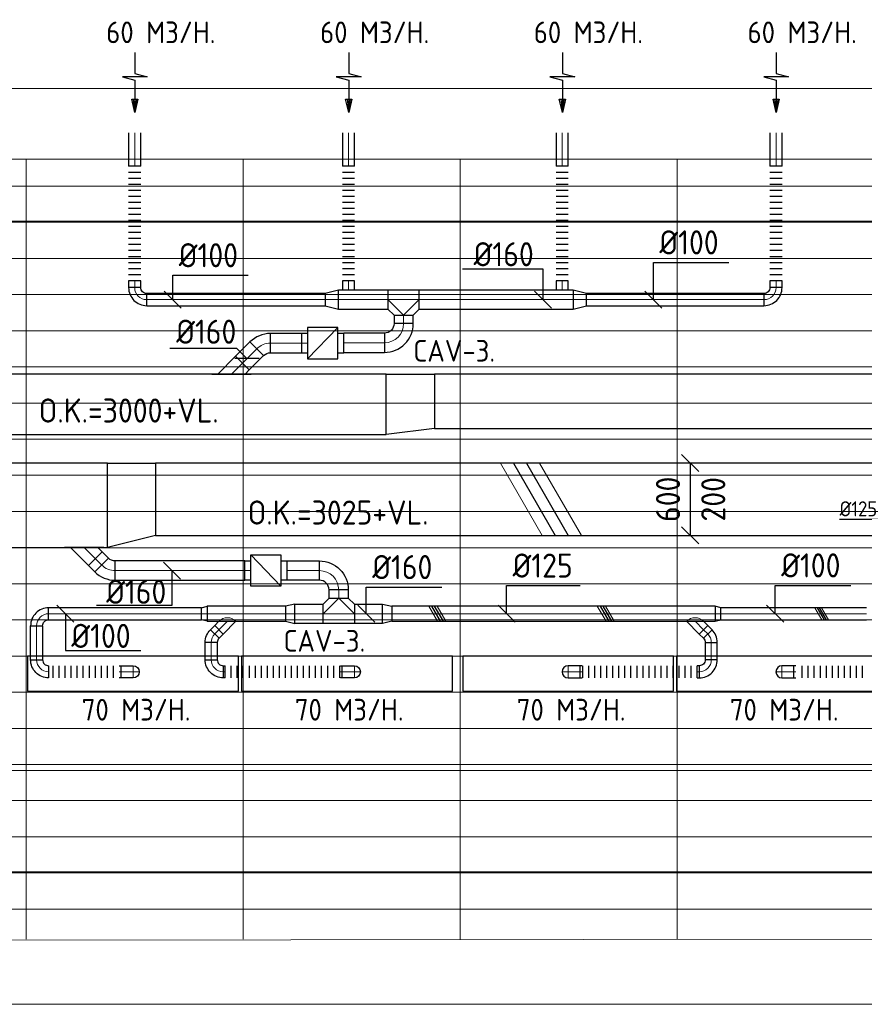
# Model space of a CAD drawing. Header units: millimetres. Extents: x -72425 to 38660, y 7096 to 51783.
# Tile 37 of 54: x -43055 to -36047, y 43598 to 51769. Entities that reach past the tile are written whole.
import ezdxf
from ezdxf.enums import TextEntityAlignment as Align

# ---------------------------------------------------------------- set-up
doc = ezdxf.new("R2010")
doc.units = ezdxf.units.MM
doc.header["$LTSCALE"] = 50
for name, color, linetype, lineweight in [('WL570---_BESTAAND-HARTLIJN', 161, 'Continuous', 0), ('WL570---_BESTAAND-MAATVOERING', 161, 'Continuous', 0), ('WL570---_BESTAAND-TOEVOER', 180, 'Continuous', 0)]:
    doc.layers.add(name, color=color, linetype=linetype, lineweight=lineweight)
for name, color, linetype in [('WL570---_RETOUR', 100, 'Continuous'), ('WL570---_TOEVOER', 200, 'Continuous'), ('WM570---_RETOUR', 2, 'Continuous'), ('WM570---_TOEVOER', 2, 'Continuous')]:
    doc.layers.add(name, color=color, linetype=linetype)
doc.styles.add('BURO-025', font='ISO96.shx', dxfattribs={"height": 125})
doc.styles.add('LZ-MAATVOEREN', font='simplex')
doc.styles.add('MAATVOERING', font='ISO')

# ---------------------------------------------------------------- blocks, each defined once
blk = doc.blocks.new('A$C33D74301')
at = {"color": 8, "linetype": 'Continuous', "lineweight": 13}
for p, q in [((-7425, 6450), (-68325, 6450)), ((-39600, 6450), (-39600, -25)), ((-39600, 6450), (-39600, -25)), ((-37800, 6450), (-37800, -25)), ((-37800, 6450), (-37800, -25)), ((-36000, 6450), (-36000, -25)), ((-36000, 6450), (-36000, -25)), ((-34200, 6450), (-34200, -25)), ((-34200, 6450), (-34200, -25)), ((-68325, 6225), (-7400, 6225)), ((-68325, 5925), (-7400, 5925)), ((-68325, 5625), (-7400, 5625)), ((-68325, 5325), (-7400, 5325)), ((-68325, 5025), (-7400, 5025)), ((-68325, 4725), (-7400, 4725)), ((-68325, 4725), (-7400, 4725)), ((-68325, 4425), (-7400, 4425)), ((-68325, 4125), (-7400, 4125)), ((-68325, 3825), (-7400, 3825)), ((-68325, 3525), (-7400, 3525)), ((-68325, 3222.5), (-7400, 3225)), ((-68325, 2925), (-7400, 2925)), ((-68325, 2625), (-7400, 2625)), ((-68325, 2325), (-7400, 2325)), ((-68325, 2025), (-7400, 2025)), ((-68325, 1725), (-7400, 1725)), ((-68325, 1425), (-7400, 1425)), ((-56649.8, 1375), (-25252, 1375)), ((-68325, 1125), (0, 1125)), ((-68325, 825), (0, 825)), ((-68325, 525), (0, 525)), ((-68325, 225), (-32550.2, 225)), ((-32550, -24.8), (-68324.7, -62.2))]:
    blk.add_line(p, q, dxfattribs=at)
blk = doc.blocks.new('ORN_T_SP')
blk.add_lwpolyline([(-0.5, 0.5), (-0.5, -0.5), (0.5, -0.5), (0.5, 0.5)], close=True)
at = {"style": 'LZ-MAATVOEREN', "flags": 9}
for tag, p in [('ROS_TYPE', (0.6333, 0.6833)), ('ROS_M3H', (0.6333, 0.4833)), ('ROS_ZIJDE', (0.6333, 0.2833)), ('ROS_STAT', (0.6333, 0.0833))]:
    blk.add_attdef(tag, p, '', height=0.125, dxfattribs=at)
blk = doc.blocks.new('FLLINE100')
blk.add_line((0, -50), (0, 50))
blk = doc.blocks.new('OEX10000100000')
at = {"rotation": 90}
for p in [(0, -50), (0, -100), (0, -150), (0, -200), (0, -250), (0, -300), (0, -350), (0, -400), (0, -450), (0, -500), (0, -550), (0, -600), (0, -650), (0, -700), (0, -750), (0, -800), (0, -850), (0, -900), (0, -950), (0, -1000)]:
    blk.add_blockref('FLLINE100', p, dxfattribs=at)
blk = doc.blocks.new('KARO')
for p, q in [((1, 0.5), (0, 0.5)), ((0, -0.5), (1, -0.5))]:
    blk.add_line(p, q)
at = {"invisible_edges": 15}
blk.add_3dface([(0, 0.5), (0, -0.5), (1, -0.5), (1, 0.5)], dxfattribs=at)
at = {"layer": 'WL570---_BESTAAND-HARTLIJN'}
blk.add_line((0, 0), (1, 0), dxfattribs=at)
blk = doc.blocks.new('AFZPIJL')
for points in [[(0, -10), (0, -6.52), (-2.06, -5.97), (2.06, -5.97), (0, -5.41), (0, 0)], [(-0.26, -2.22), (0, 0)], [(0.26, -2.22), (0, 0)]]:
    blk.add_lwpolyline(points)
blk.add_lwpolyline([(0.52, -2.22), (-0.52, -2.22), (0, 0)], close=True)
blk = doc.blocks.new('KARH')
for p, q in [((1, 0.5), (0, 0.5)), ((0, -0.5), (1, -0.5))]:
    blk.add_line(p, q)
at = {"invisible_edges": 15}
blk.add_3dface([(0, 0.5), (0, -0.5), (1, -0.5), (1, 0.5)], dxfattribs=at)
blk = doc.blocks.new('OBO10000090H')
blk.add_lwpolyline([(50, -100, 0.414214), (-100, 50), (-100, -50, -0.414214), (-50, -100)], format="xyb", close=True)
at = {"invisible_edges": 15}
for points in [[(-91.3, -50.8), (-74, 47.7), (-100, 50), (-100, -50)], [(-82.9, -53), (-48.7, 41), (-74, 47.7), (-91.3, -50.8)], [(-75, -56.7), (-25, 29.9), (-48.7, 41), (-82.9, -53)], [(-67.9, -61.7), (-3.6, 14.9), (-25, 29.9), (-75, -56.7)], [(-61.7, -67.9), (14.9, -3.6), (-3.6, 14.9), (-67.9, -61.7)], [(-56.7, -75), (29.9, -25), (14.9, -3.6), (-61.7, -67.9)], [(-53, -82.9), (41, -48.7), (29.9, -25), (-56.7, -75)], [(-50.8, -91.3), (47.7, -74), (41, -48.7), (-53, -82.9)], [(-50, -100), (50, -100), (47.7, -74), (-50.8, -91.3)]]:
    blk.add_3dface(points, dxfattribs=at)
at = {"layer": 'WL570---_BESTAAND-HARTLIJN'}
blk.add_arc((-100, -100), 100, 0, 90, dxfattribs=at)
blk = doc.blocks.new('VV150025045025004000RG')
blk.add_lwpolyline([(0, 250), (400, 250), (400, -200), (0, -250)], close=True)
at = {"invisible_edges": 15}
blk.add_3dface([(0, 250), (400, 250), (400, -200), (0, -250)], dxfattribs=at)
blk = doc.blocks.new('OSV1251000460G')
blk.add_lwpolyline([(0, -62.5), (46.7, -50), (46.7, 50), (0, 62.5)], close=True)
at = {"layer": 'WL570---_BESTAAND-HARTLIJN'}
blk.add_line((0, 0), (46.7, 0), dxfattribs=at)
blk = doc.blocks.new('OBO10000045H')
blk.add_lwpolyline([(50, -41.4, 0.198912), (6.1, 64.6), (-64.6, -6.1, -0.198912), (-50, -41.4)], format="xyb", close=True)
at = {"invisible_edges": 15}
for points in [[(-61.7, -9.3), (14.9, 55), (6.1, 64.6), (-64.6, -6.1)], [(-59, -12.7), (22.9, 44.6), (14.9, 55), (-61.7, -9.3)], [(-56.7, -16.4), (29.9, 33.6), (22.9, 44.6), (-59, -12.7)], [(-54.7, -20.3), (35.9, 22), (29.9, 33.6), (-56.7, -16.4)], [(-53, -24.3), (41, 9.9), (35.9, 22), (-54.7, -20.3)], [(-51.7, -28.5), (44.9, -2.6), (41, 9.9), (-53, -24.3)], [(-50.8, -32.7), (47.7, -15.4), (44.9, -2.6), (-51.7, -28.5)], [(-50.2, -37.1), (49.4, -28.3), (47.7, -15.4), (-50.8, -32.7)], [(-50, -41.4), (50, -41.4), (49.4, -28.3), (-50.2, -37.1)]]:
    blk.add_3dface(points, dxfattribs=at)
at = {"layer": 'WL570---_BESTAAND-HARTLIJN'}
blk.add_arc((-100, -41.4), 100, 0, 45, dxfattribs=at)
blk = doc.blocks.new('OZA1250100045L')
blk.add_lwpolyline([(-70.7, 0), (-106.1, 35.4), (-35.4, 106.1), (70.7, 0)])
at = {"layer": 'WL570---_BESTAAND-HARTLIJN'}
blk.add_line((0, 0), (-70.7, 70.7), dxfattribs=at)
at = {"layer": 'WL570---_BESTAAND-TOEVOER'}
blk.add_arc((0, 70.7), 100, 225, 315, dxfattribs=at)
blk = doc.blocks.new('OEX1000058500')
at = {"rotation": 180}
for p in [(50, 0), (100, 0), (150, 0), (200, 0), (250, 0), (300, 0), (350, 0), (400, 0), (450, 0), (500, 0), (550, 0)]:
    blk.add_blockref('FLLINE100', p, dxfattribs=at)
blk = doc.blocks.new('OBO10000090ZE')
blk.add_lwpolyline([(-50, 0), (50, 0), (50, 100, 1), (-50, 100)], format="xyb", close=True)
at = {"layer": 'WL570---_BESTAAND-HARTLIJN'}
for points in [[(-50, 100), (50, 100)], [(0, 0), (0, 150)]]:
    blk.add_lwpolyline(points, dxfattribs=at)
blk = doc.blocks.new('OBO10000090L')
blk.add_lwpolyline([(50, 0, 0.414214), (-100, 150), (-100, 50, -0.414214), (-50, 0)], format="xyb", close=True)
at = {"invisible_edges": 15}
for points in [[(-91.3, 49.2), (-74, 147.7), (-100, 150), (-100, 50)], [(-82.9, 47), (-48.7, 141), (-74, 147.7), (-91.3, 49.2)], [(-75, 43.3), (-25, 129.9), (-48.7, 141), (-82.9, 47)], [(-67.9, 38.3), (-3.6, 114.9), (-25, 129.9), (-75, 43.3)], [(-61.7, 32.1), (14.9, 96.4), (-3.6, 114.9), (-67.9, 38.3)], [(-56.7, 25), (29.9, 75), (14.9, 96.4), (-61.7, 32.1)], [(-53, 17.1), (41, 51.3), (29.9, 75), (-56.7, 25)], [(-50.8, 8.7), (47.7, 26), (41, 51.3), (-53, 17.1)], [(-50, 0), (50, 0), (47.7, 26), (-50.8, 8.7)]]:
    blk.add_3dface(points, dxfattribs=at)
at = {"layer": 'WL570---_BESTAAND-HARTLIJN'}
blk.add_arc((-100, 0), 100, 0, 90, dxfattribs=at)
blk = doc.blocks.new('VV170020060020004000RG')
blk.add_lwpolyline([(0, 350), (400, 350), (400, -250), (0, -350)], close=True)
at = {"invisible_edges": 15}
blk.add_3dface([(0, 350), (400, 350), (400, -250), (0, -350)], dxfattribs=at)
blk = doc.blocks.new('MVLINE')
blk.add_line((35.4, -35.4), (-35.4, 35.4))
blk = doc.blocks.new('VBX1601600016025000')
blk.add_lwpolyline([(50, -130), (300, -130), (300, 130), (50, 130)], close=True)
for points in [[(50, 80), (0, 80), (0, -80), (50, -80)], [(300, -80), (350, -80), (350, 80), (300, 80)]]:
    blk.add_lwpolyline(points)
at = {"layer": 'WL570---_BESTAAND-HARTLIJN'}
blk.add_line((300, 0), (350, 0), dxfattribs=at)
at = {"layer": 'WL570---_BESTAAND-TOEVOER'}
blk.add_line((50, -130), (300, 130), dxfattribs=at)
blk = doc.blocks.new('OBO16000090H')
blk.add_lwpolyline([(80, -160, 0.414214), (-160, 80), (-160, -80, -0.414214), (-80, -160)], format="xyb", close=True)
at = {"invisible_edges": 15}
for points in [[(-146.1, -81.2), (-118.3, 76.4), (-160, 80), (-160, -80)], [(-132.6, -84.8), (-77.9, 65.5), (-118.3, 76.4), (-146.1, -81.2)], [(-120, -90.7), (-40, 47.8), (-77.9, 65.5), (-132.6, -84.8)], [(-108.6, -98.7), (-5.7, 23.9), (-40, 47.8), (-120, -90.7)], [(-98.7, -108.6), (23.9, -5.7), (-5.7, 23.9), (-108.6, -98.7)], [(-90.7, -120), (47.8, -40), (23.9, -5.7), (-98.7, -108.6)], [(-84.8, -132.6), (65.5, -77.9), (47.8, -40), (-90.7, -120)], [(-81.2, -146.1), (76.4, -118.3), (65.5, -77.9), (-84.8, -132.6)], [(-80, -160), (80, -160), (76.4, -118.3), (-81.2, -146.1)]]:
    blk.add_3dface(points, dxfattribs=at)
at = {"layer": 'WL570---_BESTAAND-HARTLIJN'}
blk.add_arc((-160, -160), 160, 0, 90, dxfattribs=at)
blk = doc.blocks.new('OAF16000045L')
blk.add_line((-163.1, 0), (163.1, 0))
blk.add_lwpolyline([(-113.1, 0), (-148.5, 35.4), (-35.4, 148.5), (113.1, 0)])
at = {"layer": 'WL570---_BESTAAND-HARTLIJN'}
blk.add_line((-91.9, 91.9), (0, 0), dxfattribs=at)
blk = doc.blocks.new('OSV1601250780G')
blk.add_lwpolyline([(0, -80), (78, -62.5), (78, 62.5), (0, 80)], close=True)
at = {"layer": 'WL570---_BESTAAND-HARTLIJN'}
blk.add_line((0, 0), (78, 0), dxfattribs=at)
blk = doc.blocks.new('OTS16016016000T')
blk.add_lwpolyline([(-130, -210), (130, -210), (130, -50), (80, 0), (-80, 0), (-130, -50)], close=True)
at = {"layer": 'WL570---_BESTAAND-HARTLIJN'}
blk.add_line((-130, -130), (130, -130), dxfattribs=at)
at = {"layer": 'WL570---_BESTAAND-TOEVOER'}
blk.add_lwpolyline([(-130, -130), (0, 0), (130, -130)], dxfattribs=at)
blk = doc.blocks.new('OAF16000045R')
blk.add_line((-163.1, 0), (163.1, 0))
blk.add_lwpolyline([(-113.1, 0), (35.4, 148.5), (148.5, 35.4), (113.1, 0)])
at = {"layer": 'WL570---_BESTAAND-HARTLIJN'}
blk.add_line((91.9, 91.9), (0, 0), dxfattribs=at)
blk = doc.blocks.new('OSV16010001120G')
blk.add_lwpolyline([(0, -80), (112, -50), (112, 50), (0, 80)], close=True)
at = {"layer": 'WL570---_BESTAAND-HARTLIJN'}
blk.add_line((0, 0), (112, 0), dxfattribs=at)
blk = doc.blocks.new('OBO16000045H')
blk.add_lwpolyline([(80, -66.3, 0.198912), (9.7, 103.4), (-103.4, -9.7, -0.198912), (-80, -66.3)], format="xyb", close=True)
at = {"invisible_edges": 15}
for points in [[(-98.7, -14.9), (23.9, 88), (9.7, 103.4), (-103.4, -9.7)], [(-94.5, -20.4), (36.6, 71.4), (23.9, 88), (-98.7, -14.9)], [(-90.7, -26.3), (47.8, 53.7), (36.6, 71.4), (-94.5, -20.4)], [(-87.5, -32.5), (57.5, 35.2), (47.8, 53.7), (-90.7, -26.3)], [(-84.8, -38.9), (65.5, 15.8), (57.5, 35.2), (-87.5, -32.5)], [(-82.7, -45.6), (71.8, -4.2), (65.5, 15.8), (-84.8, -38.9)], [(-81.2, -52.4), (76.4, -24.6), (71.8, -4.2), (-82.7, -45.6)], [(-80.3, -59.3), (79.1, -45.4), (76.4, -24.6), (-81.2, -52.4)], [(-80, -66.3), (80, -66.3), (79.1, -45.4), (-80.3, -59.3)]]:
    blk.add_3dface(points, dxfattribs=at)
at = {"layer": 'WL570---_BESTAAND-HARTLIJN'}
blk.add_arc((-160, -66.3), 160, 0, 45, dxfattribs=at)
blk = doc.blocks.new('UISO')
for p, q in [((0, 0.18), (1, 0.757)), ((0, 0), (1, 0.577))]:
    blk.add_line(p, q)
at = {"layer": 'WL570---_BESTAAND-TOEVOER'}
for p, q in [((0, 0.36), (1, 0.937)), ((0, -0.18), (1, 0.397))]:
    blk.add_line(p, q, dxfattribs=at)
blk = doc.blocks.new('*U468')
at = {"layer": 'WM570---_RETOUR', "color": 0, "ltscale": 10}
for p, q in [((50, 0), (-538.2, 0)), ((-50, -50), (50, 50))]:
    blk.add_line(p, q, dxfattribs=at)
at = {"layer": 'WM570---_RETOUR', "color": 0, "style": 'BURO-025'}
blk.add_text('%%c125', height=125, dxfattribs=at).set_placement((-538.2, 25))

msp = doc.modelspace()

# ---------------------------------------------------------------- linework, layer by layer
at = {"layer": 'WL570---_BESTAAND-MAATVOERING'}
msp.add_line((-72173, 51198), (-3084.7, 51198), dxfattribs=at)

# ---------------------------------------------------------------- block references
at = {"layer": 'WL570---_RETOUR', "xscale": 50, "yscale": 50, "zscale": 50, "rotation": 180}
for p in [(-42099.6, 50998), (-40325.3, 50998), (-38552.3, 50998), (-36778.6, 50998)]:
    msp.add_blockref('AFZPIJL', p, dxfattribs=at)
at = {"layer": 'WM570---_TOEVOER'}
msp.add_blockref('A$C33D74301', (-3400.3, 44163.1), dxfattribs=at)

# ---------------------------------------------------------------- texts
at = {"layer": 'WM570---_RETOUR', "style": 'MAATVOERING'}
for p in [(-42336.9, 51574.5), (-40562.6, 51574.5), (-38789.6, 51574.5), (-37015.9, 51574.5)]:
    msp.add_text('60 M3/H.', height=180, dxfattribs=at).set_placement(p)

# ---------------------------------------------------------------- next in the draw order: linework, layer by layer
at = {"layer": 'WL570---_BESTAAND-MAATVOERING'}
for p, q in [((-72173, 50098), (-3084.7, 50098)), ((-54023.9, 44698), (-3084.7, 44698)), ((-54023.9, 43598), (-3084.7, 43598))]:
    msp.add_line(p, q, dxfattribs=at)
at = {"layer": 'WM570---_RETOUR'}
for points in [[(-38712.2, 49446), (-38712.2, 49699.3), (-39381.3, 49699.3)], [(-37797.4, 49446), (-37797.4, 49754.6), (-37171.3, 49754.6)], [(-41784.8, 49446), (-41784.8, 49648.1), (-41158.6, 49648.1)], [(-41169, 48957.1), (-41253.1, 49041.1), (-41808.7, 49040.9)]]:
    msp.add_lwpolyline(points, dxfattribs=at)
at = {"layer": 'WM570---_TOEVOER'}
for points in [[(-37492.2, 48089.3), (-37492.2, 47489.3)], [(-41792, 47197.3), (-41792, 46907.2), (-42418.2, 46907.2)], [(-39015.6, 46839.3), (-39015.6, 47072.4), (-38403.7, 47072.4)], [(-36786.6, 46839.3), (-36786.6, 47073.8), (-36160.4, 47073.8)], [(-40179.7, 46839.3), (-40179.7, 47059.7), (-39553.6, 47059.7)], [(-42675.9, 46839.3), (-42675.9, 46535.1), (-42049.7, 46535.1)]]:
    msp.add_lwpolyline(points, dxfattribs=at)

# ---------------------------------------------------------------- next in the draw order: block references
at = {"layer": 'WL570---_RETOUR'}
for name, p, xscale, yscale, zscale, rotation in [('KARO', (-42100.8, 50553.2), 275.9456809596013, 100, 100, 90), ('KARO', (-40326.5, 50553.2), 275.9456809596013, 100, 100, 90), ('KARO', (-38553.5, 50553.2), 275.9456809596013, 100, 100, 90), ('KARO', (-36779.8, 50553.2), 275.9456809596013, 100, 100, 90), ('KARO', (-42100.8, 49602.6), 55.98824614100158, 100, 100, 270), ('KARO', (-40327.1, 49602.6), 76.59570207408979, 100, 100, 270.0000000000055), ('KARO', (-38553.5, 49602.6), 76.59570207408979, 100, 100, 270.0000000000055), ('KARO', (-36779.8, 49602.6), 56.55323533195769, 100, 100, 270), ('KARO', (-38463.8, 49446), 1275.336496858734, 160, 160, 180), ('KARO', (-36879.8, 49446), 1471.9983814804, 100, 100, 180), ('KARO', (-39869.1, 49247.9), 68.03356260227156, 160, 160, 90), ('KARO', (-40715.8, 49085.1), 258.9693854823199, 160, 160, 179.9999999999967), ('KARO', (-40029.1, 49087.9), 336.666187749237, 160, 160, 179.9999999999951), ('KARO', (-41087.9, 49038.2), 167.9025051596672, 160, 160, 224.9999999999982), ('KARH', (-33096.1, 48602.5), 6517.096896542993, 450, 250, 180)]:
    msp.add_blockref(name, p, dxfattribs=dict(at, xscale=xscale, yscale=yscale, zscale=zscale, rotation=rotation))
for name, p in [('OEX10000100000', (-42100.8, 50602.6)), ('OEX10000100000', (-40326.5, 50602.6)), ('OEX10000100000', (-38553.5, 50602.6)), ('OEX10000100000', (-36779.8, 50602.6)), ('OSV16010001120G', (-38463.8, 49446)), ('OAF16000045R', (-41298.5, 48827.5)), ('VV150025045025004000RG', (-40013.2, 48577.5))]:
    msp.add_blockref(name, p, dxfattribs=at)
for name, p, rotation in [('OBO10000090H', (-42100.8, 49446), 180), ('OSV16010001120G', (-40409.5, 49446), 180), ('OTS16016016000T', (-39869.1, 49316), 180), ('OBO10000090H', (-36779.8, 49446), 270), ('VBX1601600016025000', (-40365.8, 49085.1), 179.9999999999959), ('OBO16000090H', (-39869.1, 49087.9), 270), ('OBO16000045H', (-41041, 49085.1), 89.99999999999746)]:
    msp.add_blockref(name, p, dxfattribs=dict(at, rotation=rotation))
for name, p, xscale, yscale, zscale in [('KARO', (-40409.5, 49446), 410.4053877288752, 160, 160), ('KARO', (-42000.8, 49446), 1479.322244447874, 100, 100), ('KARH', (-47252.8, 48577.5), 7239.654609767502, 500, 250)]:
    msp.add_blockref(name, p, dxfattribs=dict(at, xscale=xscale, yscale=yscale, zscale=zscale))
at = {"layer": 'WL570---_TOEVOER'}
for name, p, xscale, yscale, zscale in [('KARH', (-50890.3, 47739.3), 8563.500890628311, 700, 200), ('KARH', (-41926.8, 47789.3), 8543.988857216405, 600, 200), ('KARO', (-42261.7, 47197.3), 1074.556661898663, 160, 160), ('KARO', (-40568.3, 47197.3), -268.7812768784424, 160, 160), ('KARO', (-40045, 46839.3), -233.2989132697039, 160, 160), ('KARO', (-42814.4, 46839.3), 1268.780784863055, 100, 100), ('KARO', (-41499, 46839.3), 649.3529638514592, 125, 125), ('KARO', (-42213.7, 46357.5), -16.03765465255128, 100, 100), ('KARO', (-41349.4, 46357.5), -16.2227493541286, 100, 100), ('KARO', (-40378.1, 46357.5), -16.03765465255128, 100, 100), ('KARO', (-38404.4, 46357.5), 16.03765465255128, 100, 100), ('KARO', (-37433.1, 46357.5), 16.2227493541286, 100, 100), ('KARO', (-36630.7, 46357.5), 16.03765465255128, 100, 100)]:
    msp.add_blockref(name, p, dxfattribs=dict(at, xscale=xscale, yscale=yscale, zscale=zscale))
for name, p in [('VV170020060020004000RG', (-42326.8, 47739.3)), ('OSV1251000460G', (-37283.5, 46839.3)), ('OBO10000045H', (-37316.8, 46642.1)), ('OEX1000058500', (-36614.7, 46357.5))]:
    msp.add_blockref(name, p, dxfattribs=at)
for name, p, xscale, yscale, zscale, rotation in [('UISO', (-38957.2, 48089.3), 600, 600, 600, 270), ('KARO', (-42428, 47297.4), 75.22195749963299, 160, 160, 314.9999999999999), ('KARO', (-40408.3, 47037.3), -68.03356260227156, 160, 160, 90), ('KARO', (-40771.6, 46839.3), -233.2989132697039, 160, 160, 180), ('KARO', (-37283.5, 46839.3), 2683.526392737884, 125, 125, 180), ('UISO', (-39637.2, 46901.8), 125, 125, 125, 270), ('UISO', (-38239.9, 46901.8), 125, 125, 125, 270), ('KARO', (-36030, 46839.3), 1206.831079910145, 100, 100, 180), ('UISO', (-36439, 46889.3), 100, 100, 100, 270), ('KARO', (-41436.3, 46671.4), -48.98494323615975, 100, 100, 224.9999999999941), ('KARO', (-37346.1, 46671.4), 48.98494323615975, 100, 100, 135.0000000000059), ('KARO', (-42914.4, 46457.5), -281.743861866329, 100, 100, 270), ('KARO', (-41465.6, 46457.5), -143.1849200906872, 100, 100, 270), ('KARO', (-37316.8, 46457.5), 143.1849200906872, 100, 100, 90)]:
    msp.add_blockref(name, p, dxfattribs=dict(at, xscale=xscale, yscale=yscale, zscale=zscale, rotation=rotation))
for name, p, rotation in [('OAF16000045L', (-42519.9, 47389.3), 180), ('OBO16000045H', (-42327.9, 47197.3), 225.000000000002), ('OSV1601250780G', (-40771.6, 46839.3), 180), ('OBO10000090H', (-42914.4, 46839.3), 90), ('OZA1250100045L', (-37451.5, 46776.8), 180), ('OBO10000090L', (-37416.8, 46357.5), 270), ('OBO10000090ZE', (-38404.4, 46357.5), 90), ('OEX10000100000', (-37383.1, 46357.5), 270), ('OBO10000090ZE', (-36630.7, 46357.5), 90)]:
    msp.add_blockref(name, p, dxfattribs=dict(at, rotation=rotation))
at = {"layer": 'WL570---_TOEVOER', "xscale": -1}
for name, p in [('VBX1601600016025000', (-40837.1, 47197.3)), ('OTS16016016000T', (-40408.3, 46969.3)), ('OSV1251000460G', (-41499, 46839.3)), ('OBO10000045H', (-41465.6, 46642.1)), ('OEX1000058500', (-42229.7, 46357.5))]:
    msp.add_blockref(name, p, dxfattribs=at)
for name, p, rotation in [('OBO16000090H', (-40408.3, 47197.3), 270), ('OSV1601250780G', (-40045, 46839.3), 180), ('OZA1250100045L', (-41331, 46776.8), 180), ('OBO10000090L', (-42814.4, 46357.5), 90), ('OBO10000090L', (-41365.6, 46357.5), 90), ('OBO10000090ZE', (-42213.7, 46357.5), 270), ('OEX10000100000', (-41399.4, 46357.5), 90), ('OBO10000090ZE', (-40378.1, 46357.5), 270)]:
    msp.add_blockref(name, p, dxfattribs=dict(at, rotation=rotation))
at = {"layer": 'WL570---_TOEVOER', "xscale": 1750, "yscale": 290}
for p in [(-42113.7, 46343), (-40340, 46343), (-38504.4, 46343), (-36730.7, 46343)]:
    msp.add_blockref('ORN_T_SP', p, dxfattribs=at)
at = {"layer": 'WM570---_RETOUR', "xscale": 2, "yscale": 2, "zscale": 2}
for p in [(-41784.8, 49446), (-37797.4, 49446)]:
    msp.add_blockref('MVLINE', p, dxfattribs=at)
for p, rotation in [((-38712.2, 49446), 180), ((-41169, 48957.1), 45.00000000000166)]:
    msp.add_blockref('MVLINE', p, dxfattribs=dict(at, rotation=rotation))
at = {"layer": 'WM570---_RETOUR'}
msp.add_blockref('*U468', (-35714.1, 47622.5, 2700), dxfattribs=at)
at = {"layer": 'WM570---_TOEVOER', "xscale": 2, "yscale": 2, "zscale": 2}
for p in [(-37492.2, 48089.3), (-37492.2, 47489.3), (-41792, 47197.3), (-42675.9, 46839.3), (-40179.7, 46839.3), (-39015.6, 46839.3), (-36786.6, 46839.3)]:
    msp.add_blockref('MVLINE', p, dxfattribs=at)

# ---------------------------------------------------------------- next in the draw order: texts
at = {"layer": 'WM570---_RETOUR', "style": 'MAATVOERING'}
for s, height, p in [('%%c100', 200, (-37747.4, 49821.3)), ('%%c160', 200, (-39288.5, 49722.9)), ('%%c100', 200, (-41734.8, 49714.7)), ('CAV-3.', 180, (-39788.8, 48931.7))]:
    msp.add_text(s, height=height, dxfattribs=at).set_placement(p)
msp.add_text('%%c160', height=200, dxfattribs=at).set_placement((-41257.5, 49079.8), align=Align.RIGHT)
msp.add_text('O.K.=3000+VL.', height=200, dxfattribs=at).set_placement((-42150.3, 48425.8), align=Align.CENTER)
at = {"layer": 'WM570---_TOEVOER', "style": 'MAATVOERING'}
for s, p in [('600', (-37575.6, 47789.3)), ('200', (-37200.6, 47789.3))]:
    msp.add_text(s, height=200, rotation=90, dxfattribs=at).set_placement(p, align=Align.CENTER)
msp.add_text('O.K.=3025+VL.', height=200, dxfattribs=at).set_placement((-40413, 47579.3), align=Align.CENTER)
for s, height, p in [('%%c160', 200, (-40129.7, 47126.4)), ('%%c125', 200, (-38965.6, 47139.1)), ('%%c100', 200, (-36736.6, 47140.4)), ('%%c100', 200, (-42625.9, 46555.6)), ('CAV-3.', 180, (-40866.2, 46524.7)), ('70 M3/H.', 180, (-42539.8, 45952.6)), ('70 M3/H.', 180, (-40771.9, 45952.6)), ('70 M3/H.', 180, (-38930.5, 45952.6)), ('70 M3/H.', 180, (-37162.6, 45952.6))]:
    msp.add_text(s, height=height, dxfattribs=at).set_placement(p)
msp.add_text('%%c160', height=200, dxfattribs=at).set_placement((-41838.3, 46921.6), align=Align.RIGHT)

doc.saveas('drawing.dxf')
